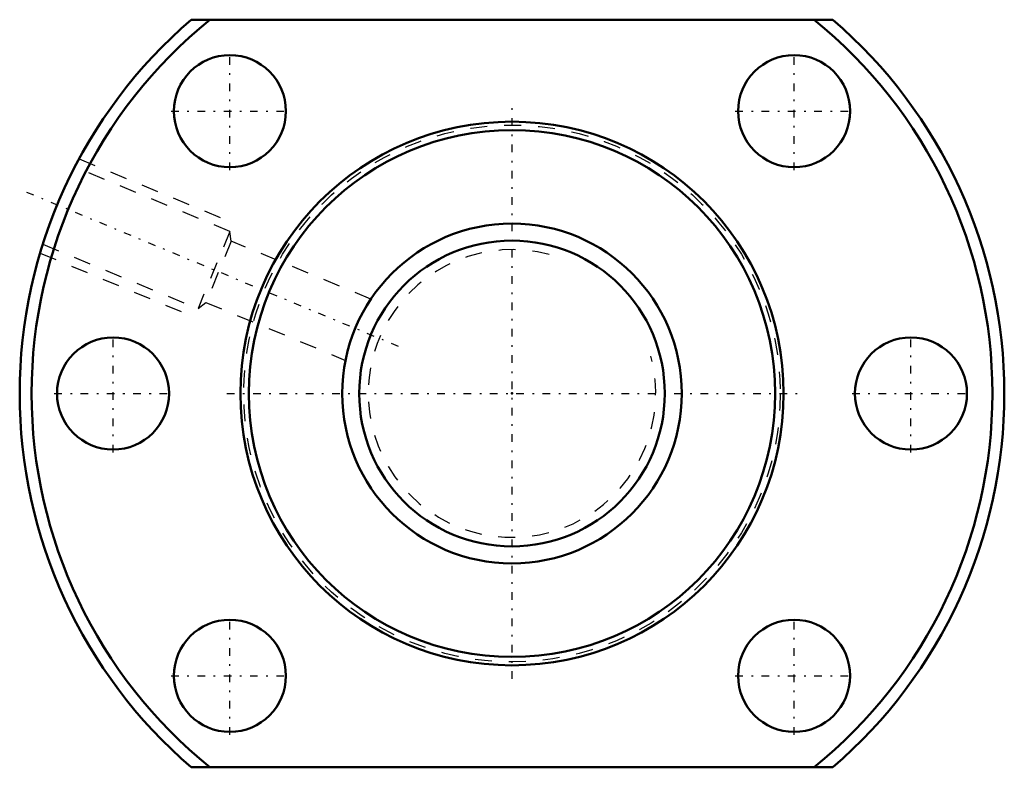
# Model space of a CAD drawing. Header units: millimetres. Extents: x -29 to 29, y -22 to 22.
import ezdxf

# ---------------------------------------------------------------- set-up
doc = ezdxf.new("R2010")
doc.units = ezdxf.units.MM
doc.linetypes.add('Center', pattern=[1.5, 0.45, -0.5, 0.05, -0.5])
doc.linetypes.add('Dashed', pattern=[2, 1, -1])
for name, color, linetype, lineweight in [('2d ConnectionPoints', 7, 'Continuous', 50), ('AM_0', 7, 'Continuous', 50), ('AM_5', 3, 'Continuous', 25), ('AM_7', 7, 'Center', 25), ('AM_9', 6, 'Dashed', 25)]:
    doc.layers.add(name, color=color, linetype=linetype, lineweight=lineweight)

# ---------------------------------------------------------------- blocks, each defined once
blk = doc.blocks.new('1_SDA_V_serieSDA2004V_4nut_0_in_SDA2004V_4G0_36LC0_0G000__2')
at = {"layer": 'AM_0'}
for p, q in [((18.894, 22), (-18.894, 22)), ((-18.894, -22), (18.894, -22))]:
    blk.add_line(p, q, dxfattribs=at)
for centre, radius in [((-16.617, 16.617), 3.3), ((16.617, 16.617), 3.3), ((0, 0), 16), ((0, 0), 15.5), ((-23.5, 0), 3.3), ((23.5, 0), 3.3), ((-16.617, -16.617), 3.3), ((16.617, -16.617), 3.3)]:
    blk.add_circle(centre, radius, dxfattribs=at)
for radius, start, end in [(29, 130.65725, 229.34275), (28.3, 128.97822, 231.02178), (28.3, 308.97822, 51.02178), (29, 310.65725, 49.34275)]:
    blk.add_arc((0, 0), radius, start, end, dxfattribs=at)
at = {"layer": 'AM_5', "linetype": 'Dashed'}
for p, q in [((-25.501, 13.81), (-16.406, 10.043)), ((-27.797, 8.267), (-18.702, 4.499))]:
    blk.add_line(p, q, dxfattribs=at)
at = {"layer": 'AM_7'}
for p, q in [((-16.617, 13.152), (-16.617, 20.082)), ((16.617, 13.152), (16.617, 20.082)), ((-20.082, 16.617), (-13.152, 16.617)), ((0, -16.8), (0, 16.8)), ((13.152, 16.617), (20.082, 16.617)), ((-6.682, 2.768), (-28.591, 11.843)), ((-23.5, -3.465), (-23.5, 3.465)), ((23.5, -3.465), (23.5, 3.465)), ((-26.965, 0), (-20.035, 0)), ((-16.8, 0), (16.8, 0)), ((20.035, 0), (26.965, 0)), ((-16.617, -20.082), (-16.617, -13.152)), ((16.617, -20.082), (16.617, -13.152)), ((-20.082, -16.617), (-13.152, -16.617)), ((13.152, -16.617), (20.082, -16.617))]:
    blk.add_line(p, q, dxfattribs=at)
at = {"layer": 'AM_9'}
for p, q in [((-16.613, 9.542), (-25.756, 13.329)), ((-16.613, 9.542), (-18.495, 5)), ((-16.536, 8.96), (-16.613, 9.542)), ((-27.637, 8.787), (-18.495, 5)), ((-16.536, 8.96), (-18.029, 5.357)), ((-8.315, 5.555), (-16.536, 8.96)), ((-18.495, 5), (-18.029, 5.357)), ((-18.029, 5.357), (-9.809, 1.952))]:
    blk.add_line(p, q, dxfattribs=at)
blk.add_circle((0, 0), 15.8, dxfattribs=at)
blk = doc.blocks.new('2_000SDA2004V_40Shaft_0_in_SDA2004V_4G0_36LC0_0G000__2')
at = {"layer": 'AM_0'}
for radius in [10, 9]:
    blk.add_circle((0, 0), radius, dxfattribs=at)
at = {"layer": 'AM_5', "linetype": 'Dashed'}
blk.add_arc((0, 0), 8.467, 75, 15, dxfattribs=at)

msp = doc.modelspace()

# ---------------------------------------------------------------- linework, layer by layer
at = {"layer": '2d ConnectionPoints'}
msp.add_point((0, 0), dxfattribs=at)
msp.add_point((0, 0), dxfattribs=at)
msp.add_point((0, 0), dxfattribs=at)

# ---------------------------------------------------------------- block references
for name in ['1_SDA_V_serieSDA2004V_4nut_0_in_SDA2004V_4G0_36LC0_0G000__2', '2_000SDA2004V_40Shaft_0_in_SDA2004V_4G0_36LC0_0G000__2']:
    msp.add_blockref(name, (0, 0))

doc.saveas('drawing.dxf')
